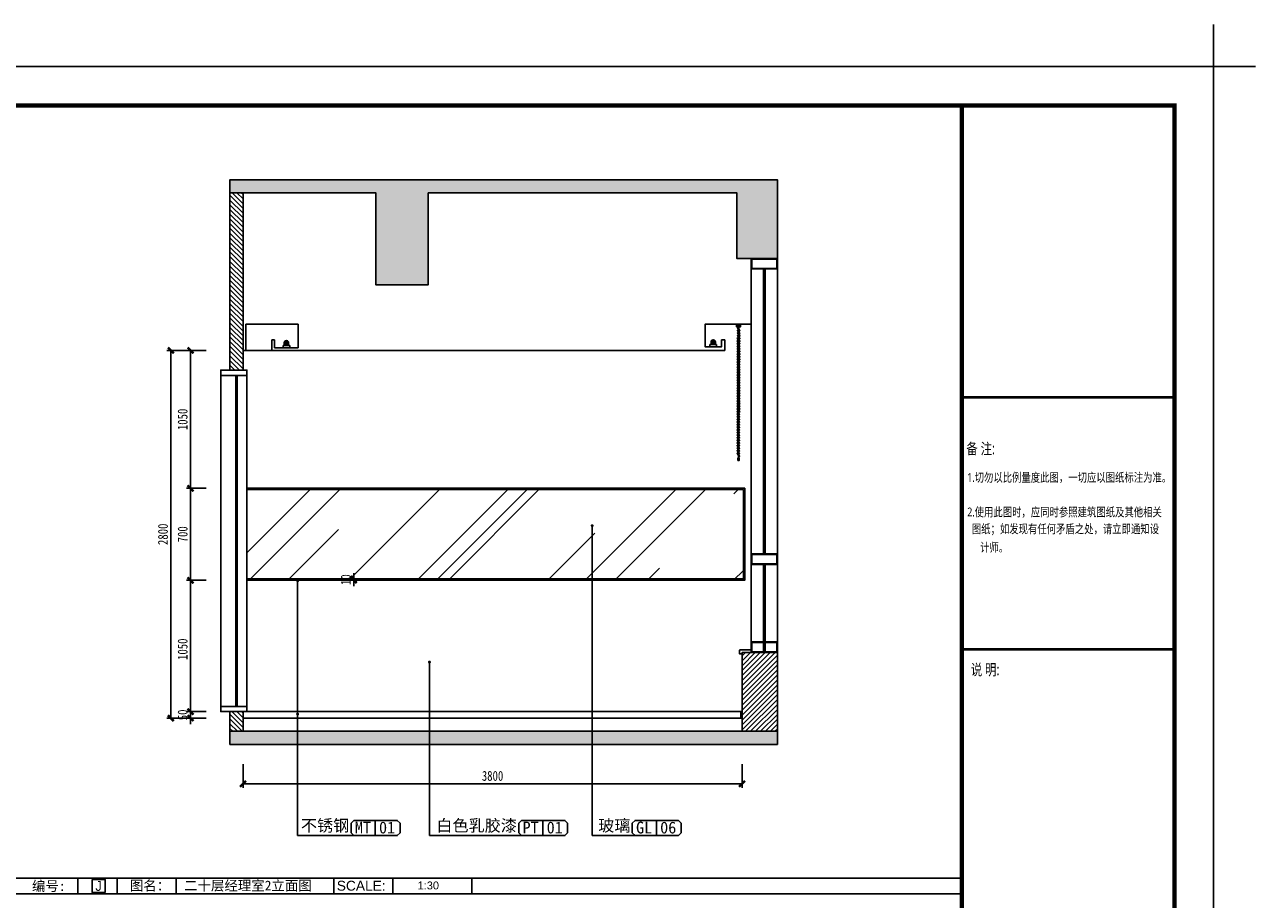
# Model space of a CAD drawing. Extents: x -20392 to -1937, y -1968 to 11268.
# Tile 6 of 6: x -11309 to -1937, y 4608 to 11268. Entities that reach past the tile are written whole.
import ezdxf
from ezdxf.enums import TextEntityAlignment as Align

# ---------------------------------------------------------------- set-up
doc = ezdxf.new("R2010")
doc.units = 0
doc.header["$LTSCALE"] = 1000
doc.header["$MEASUREMENT"] = 0
doc.linetypes.add('DASHED2', pattern=[0.375, 0.25, -0.125])
for name, color, linetype in [('A-建筑-原墙体', 2, 'Continuous'), ('A-建筑-柱子、剪力墙', 251, 'Continuous'), ('A-建筑-窗户', 4, 'Continuous'), ('B-平面-到顶家具H', 30, 'Continuous'), ('B-平面-完成面造型线', 6, 'Continuous'), ('C-顶棚-灯具', 4, 'Continuous'), ('D-地面-材料铺设', 251, 'Continuous'), ('E--图例', 3, 'Continuous'), ('E-图框', 100, 'Continuous'), ('E-尺寸标注', 9, 'Continuous'), ('E-文本', 7, 'Continuous'), ('F-文本', 61, 'Continuous'), ('Q-立面-填充', 251, 'Continuous'), ('Q-立面-墙体', 2, 'Continuous'), ('Q-立面-完成面造型线', 6, 'Continuous'), ('Q-立面-次粗线', 31, 'Continuous'), ('Q-立面-细线', 8, 'Continuous')]:
    doc.layers.add(name, color=color, linetype=linetype)
doc.layers.add('A-批量打印图层', color=251, linetype='Continuous', plot=False)
doc.layers.add('图框外线', color=1, linetype='Continuous', plot=False)
doc.styles.add('ar', font='arial.ttf')
doc.styles.add('CCD_DIM', font='SimSun.ttf', dxfattribs={"width": 0.8})
doc.styles.add('TXT', font='SimSun.ttf', dxfattribs={"width": 0.7})
doc.styles.add('宋体', font='msyh_0.ttf', dxfattribs={"width": 1.1})
doc.styles.add('黑体', font='SIMHEI_0.TTF')
doc.dimstyles.new('1-1', dxfattribs={"dimscale": 0, "dimtxt": 2.5, "dimasz": 1.5, "dimexe": 1, "dimexo": 1, "dimgap": 0.75, "dimtad": 1, "dimdec": 0, "dimrnd": 0.005, "dimzin": 0, "dimdsep": 46, "dimtxsty": 'CCD_DIM', "dimblk": 'ARCHTICK', "dimcen": 0.13, "dimclrd": 44, "dimclre": 44, "dimclrt": 50, "dimadec": 0, "dimazin": 0, "dimtfac": 1, "dimtdec": 0, "dimtix": 1, "dimtmove": 2, "dimatfit": 3, "dimldrblk": 'DOT', "dimfxl": 5, "dimfxlon": 1, "dimtvp": 1, "dimtolj": 1, "dimtzin": 0, "dimarcsym": 0})
doc.dimstyles.new('HAHD-1', dxfattribs={"dimscale": 0, "dimtxt": 2.5, "dimasz": 1.5, "dimexe": 1, "dimexo": 0, "dimgap": 0.3, "dimtad": 1, "dimdec": 0, "dimzin": 0, "dimdsep": 46, "dimtxsty": 'TXT', "dimblk": 'ARCHTICK', "dimcen": 0.09, "dimclrd": 8, "dimclre": 8, "dimclrt": 256, "dimadec": 0, "dimazin": 0, "dimtfac": 1, "dimtdec": 0, "dimtix": 1, "dimtofl": 0, "dimtmove": 2, "dimatfit": 3, "dimldrblk": 'DOTSMALL', "dimfxl": 5, "dimfxlon": 1, "dimtolj": 1, "dimtzin": 0, "dimarcsym": 0})

# ---------------------------------------------------------------- blocks, each defined once
blk = doc.blocks.new('序号')
at = {"layer": 'E-文本', "color": 3}
blk.add_lwpolyline([(-5.25, 0.25), (0.25, 0.25), (0.25, -5.25), (-5.25, -5.25)], close=True, dxfattribs=at)
at = {"layer": 'E-文本', "style": '黑体'}
blk.add_attdef('序号', text='', height=4, dxfattribs=at).set_placement((-2.5, -2.5), align=Align.MIDDLE_CENTER)
blk = doc.blocks.new('_ArchTick')
at = {"color": 0, "linetype": 'ByBlock', "const_width": 0.4}
blk.add_lwpolyline([(-0.5, -0.5), (0.5, 0.5)], dxfattribs=at)
blk = doc.blocks.new('*D275')
at = {"layer": 'Defpoints', "color": 0, "linetype": 'DASHED2', "ltscale": 2000, "transparency": 16777216}
for p in [(358.2, 258.53), (484.86, 258.53), (484.86, 248.53)]:
    blk.add_point(p, dxfattribs=at)
at = {"layer": 'Q-立面-墙体', "color": 44, "linetype": 'DASHED2', "lineweight": -2, "ltscale": 2000, "transparency": 16777216}
for p, q in [((358.2, 253.53), (358.2, 247.53)), ((484.86, 253.53), (484.86, 247.53)), ((358.2, 248.53), (484.86, 248.53))]:
    blk.add_line(p, q, dxfattribs=at)
at = {"layer": 'Q-立面-墙体', "color": 44, "linetype": 'DASHED2', "lineweight": -2, "ltscale": 2000, "transparency": 16777216, "xscale": 1.500001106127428, "yscale": 1.500001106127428, "zscale": 1.500001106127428, "rotation": 180}
blk.add_blockref('_ArchTick', (358.2, 248.53), dxfattribs=at)
at = {"layer": 'Q-立面-墙体', "color": 44, "linetype": 'DASHED2', "lineweight": -2, "ltscale": 2000, "transparency": 16777216, "xscale": 1.500001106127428, "yscale": 1.500001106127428, "zscale": 1.500001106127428}
blk.add_blockref('_ArchTick', (484.86, 248.53), dxfattribs=at)
at = {"layer": 'Q-立面-墙体', "color": 50, "linetype": 'DASHED2', "ltscale": 2000, "transparency": 16777216, "insert": (421.53, 250.53), "char_height": 2.5, "attachment_point": 5, "style": 'CCD_DIM'}
blk.add_mtext('\\A1;3800', dxfattribs=at)
blk = doc.blocks.new('_Dot')
at = {"color": 0, "linetype": 'ByBlock', "lineweight": -2}
blk.add_line((-0.5, 0), (-1, 0), dxfattribs=at)
at = {"color": 0, "linetype": 'ByBlock', "const_width": 0.5}
blk.add_lwpolyline([(-0.25, 0, 1), (0.25, 0, 1)], format="xyb", close=True, dxfattribs=at)
blk = doc.blocks.new('*D276')
at = {"layer": 'Defpoints', "color": 0, "linetype": 'DASHED2', "ltscale": 2000, "transparency": 16777216}
for p in [(344.87, 300.19), (349.87, 300.19), (349.87, 265.19)]:
    blk.add_point(p, dxfattribs=at)
at = {"layer": 'Q-立面-墙体', "color": 44, "linetype": 'DASHED2', "lineweight": -2, "ltscale": 2000, "transparency": 16777216}
for p, q in [((348.87, 300.19), (343.87, 300.19)), ((344.87, 265.19), (344.87, 300.19)), ((348.87, 265.19), (343.87, 265.19))]:
    blk.add_line(p, q, dxfattribs=at)
at = {"layer": 'Q-立面-墙体', "color": 44, "linetype": 'DASHED2', "lineweight": -2, "ltscale": 2000, "transparency": 16777216, "xscale": 1.500001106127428, "yscale": 1.500001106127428, "zscale": 1.500001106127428}
for p, rotation in [((344.87, 300.19), 90), ((344.87, 265.19), 270)]:
    blk.add_blockref('_ArchTick', p, dxfattribs=dict(at, rotation=rotation))
at = {"layer": 'Q-立面-墙体', "color": 50, "linetype": 'DASHED2', "ltscale": 2000, "transparency": 16777216, "insert": (342.87, 282.69), "char_height": 2.5, "attachment_point": 5, "rotation": 90, "style": 'CCD_DIM'}
blk.add_mtext('\\A1;1050', dxfattribs=at)
blk = doc.blocks.new('*D277')
at = {"layer": 'Defpoints', "color": 0, "linetype": 'DASHED2', "ltscale": 2000, "transparency": 16777216}
for p in [(339.87, 358.52), (358.2, 358.52), (358.2, 265.19)]:
    blk.add_point(p, dxfattribs=at)
at = {"layer": 'Q-立面-墙体', "color": 44, "linetype": 'DASHED2', "lineweight": -2, "ltscale": 2000, "transparency": 16777216}
for p, q in [((344.87, 358.52), (338.87, 358.52)), ((339.87, 265.19), (339.87, 358.52)), ((344.87, 265.19), (338.87, 265.19))]:
    blk.add_line(p, q, dxfattribs=at)
at = {"layer": 'Q-立面-墙体', "color": 44, "linetype": 'DASHED2', "lineweight": -2, "ltscale": 2000, "transparency": 16777216, "xscale": 1.500001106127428, "yscale": 1.500001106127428, "zscale": 1.500001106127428}
for p, rotation in [((339.87, 358.52), 90), ((339.87, 265.19), 270)]:
    blk.add_blockref('_ArchTick', p, dxfattribs=dict(at, rotation=rotation))
at = {"layer": 'Q-立面-墙体', "color": 50, "linetype": 'DASHED2', "ltscale": 2000, "transparency": 16777216, "insert": (337.87, 311.86), "char_height": 2.5, "attachment_point": 5, "rotation": 90, "style": 'CCD_DIM'}
blk.add_mtext('\\A1;2800', dxfattribs=at)
blk = doc.blocks.new('*D280')
at = {"layer": 'Defpoints', "color": 0, "linetype": 'DASHED2', "ltscale": 2000, "transparency": 16777216}
for p in [(344.87, 266.86), (349.87, 266.86), (349.87, 265.19)]:
    blk.add_point(p, dxfattribs=at)
at = {"layer": 'Q-立面-墙体', "color": 44, "linetype": 'DASHED2', "lineweight": -2, "ltscale": 2000, "transparency": 16777216}
for p, q in [((348.87, 266.86), (343.87, 266.86)), ((344.87, 266.86), (344.87, 268.36)), ((344.87, 265.19), (344.87, 266.86)), ((348.87, 265.19), (343.87, 265.19)), ((344.87, 265.19), (344.87, 263.69))]:
    blk.add_line(p, q, dxfattribs=at)
at = {"layer": 'Q-立面-墙体', "color": 44, "linetype": 'DASHED2', "lineweight": -2, "ltscale": 2000, "transparency": 16777216, "xscale": 1.500001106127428, "yscale": 1.500001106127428, "zscale": 1.500001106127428}
for p, rotation in [((344.87, 266.86), 270), ((344.87, 265.19), 90)]:
    blk.add_blockref('_ArchTick', p, dxfattribs=dict(at, rotation=rotation))
at = {"layer": 'Q-立面-墙体', "color": 50, "linetype": 'DASHED2', "ltscale": 2000, "transparency": 16777216, "insert": (342.87, 266.03), "char_height": 2.5, "attachment_point": 5, "rotation": 90, "style": 'CCD_DIM'}
blk.add_mtext('\\A1;50', dxfattribs=at)
blk = doc.blocks.new('fdsfdgggfdsag')
at = {"layer": 'Q-立面-细线'}
for p, q in [((-17, 0), (-17, -998.8)), ((-15, 0), (-15, -998.8))]:
    blk.add_line(p, q, dxfattribs=at)
for points in [[(0, 0), (-30, 0), (-30, 20), (0, 20)], [(-5, 5), (-25, 5), (-25, 15), (-5, 15)], [(-20.4, -32.6), (-24.7, -30.1), (-9.7, -4.2), (-5.4, -6.7)], [(-20.4, -52.6), (-24.7, -50.1), (-9.7, -24.2), (-5.4, -26.7)], [(-20.4, -72.6), (-24.7, -70.1), (-9.7, -44.2), (-5.4, -46.7)], [(-20.4, -92.6), (-24.7, -90.1), (-9.7, -64.2), (-5.4, -66.7)], [(-20.2, -112.3), (-24.5, -109.8), (-9.5, -83.8), (-5.2, -86.3)], [(-20.2, -132.3), (-24.5, -129.8), (-9.5, -103.8), (-5.2, -106.3)], [(-20.2, -152.3), (-24.5, -149.8), (-9.5, -123.8), (-5.2, -126.3)], [(-20.2, -172.3), (-24.5, -169.8), (-9.5, -143.8), (-5.2, -146.3)], [(-20, -191.9), (-24.3, -189.4), (-9.3, -163.5), (-5, -166)], [(-20, -211.9), (-24.3, -209.4), (-9.3, -183.5), (-5, -186)], [(-20, -232), (-24.3, -229.5), (-9.3, -203.5), (-5, -206)], [(-20, -252), (-24.3, -249.5), (-9.3, -223.5), (-5, -226)], [(-19.8, -271.6), (-24.1, -269.1), (-9.1, -243.1), (-4.8, -245.6)], [(-19.8, -291.6), (-24.1, -289.1), (-9.1, -263.1), (-4.8, -265.6)], [(-19.8, -311.6), (-24.1, -309.1), (-9.1, -283.1), (-4.8, -285.6)], [(-19.8, -331.6), (-24.1, -329.1), (-9.1, -303.1), (-4.8, -305.6)], [(-19.6, -351.3), (-23.9, -348.8), (-8.9, -322.8), (-4.6, -325.3)], [(-19.6, -371.3), (-23.9, -368.8), (-8.9, -342.8), (-4.6, -345.3)], [(-19.6, -391.3), (-23.9, -388.8), (-8.9, -362.8), (-4.6, -365.3)], [(-19.6, -411.3), (-23.9, -408.8), (-8.9, -382.8), (-4.6, -385.3)], [(-19.3, -430.9), (-23.7, -428.4), (-8.7, -402.4), (-4.3, -404.9)], [(-19.3, -450.9), (-23.7, -448.4), (-8.7, -422.4), (-4.3, -424.9)], [(-19.3, -470.9), (-23.7, -468.4), (-8.7, -442.4), (-4.3, -444.9)], [(-19.3, -490.9), (-23.7, -488.4), (-8.7, -462.4), (-4.3, -464.9)], [(-19.1, -510.6), (-23.5, -508.1), (-8.5, -482.1), (-4.1, -484.6)], [(-19.1, -530.6), (-23.5, -528.1), (-8.5, -502.1), (-4.1, -504.6)], [(-19.1, -550.6), (-23.5, -548.1), (-8.5, -522.1), (-4.1, -524.6)], [(-19.1, -570.6), (-23.5, -568.1), (-8.5, -542.1), (-4.1, -544.6)], [(-18.9, -590.2), (-23.3, -587.7), (-8.3, -561.7), (-3.9, -564.2)], [(-18.9, -610.2), (-23.3, -607.7), (-8.3, -581.7), (-3.9, -584.2)], [(-18.9, -630.2), (-23.3, -627.7), (-8.3, -601.7), (-3.9, -604.2)], [(-18.9, -650.2), (-23.3, -647.7), (-8.3, -621.7), (-3.9, -624.2)], [(-18.7, -669.9), (-23, -667.4), (-8, -641.4), (-3.7, -643.9)], [(-18.7, -689.9), (-23, -687.4), (-8, -661.4), (-3.7, -663.9)], [(-18.7, -709.9), (-23, -707.4), (-8, -681.4), (-3.7, -683.9)], [(-18.7, -729.9), (-23, -727.4), (-8, -701.4), (-3.7, -703.9)], [(-18.5, -749.5), (-22.8, -747), (-7.8, -721), (-3.5, -723.5)], [(-18.5, -769.5), (-22.8, -767), (-7.8, -741), (-3.5, -743.5)], [(-18.5, -789.5), (-22.8, -787), (-7.8, -761.1), (-3.5, -763.6)], [(-18.5, -809.5), (-22.8, -807), (-7.8, -781.1), (-3.5, -783.6)], [(-18.3, -829.2), (-22.6, -826.7), (-7.6, -800.7), (-3.3, -803.2)], [(-18.3, -849.2), (-22.6, -846.7), (-7.6, -820.7), (-3.3, -823.2)], [(-18.3, -869.2), (-22.6, -866.7), (-7.6, -840.7), (-3.3, -843.2)], [(-18.3, -889.2), (-22.6, -886.7), (-7.6, -860.7), (-3.3, -863.2)], [(-18.1, -908.8), (-22.4, -906.3), (-7.4, -880.3), (-3.1, -882.8)], [(-18.1, -928.8), (-22.4, -926.3), (-7.4, -900.4), (-3.1, -902.9)], [(-18.1, -948.8), (-22.4, -946.3), (-7.4, -920.4), (-3.1, -922.9)], [(-18.1, -968.8), (-22.4, -966.3), (-7.4, -940.4), (-3.1, -942.9)], [(-17.9, -988.5), (-22.2, -986), (-7.2, -960), (-2.9, -962.5)], [(-10, -1017.8), (-20, -1017.8), (-20, -998.8), (-10, -998.8)]]:
    blk.add_lwpolyline(points, close=True, dxfattribs=at)
blk = doc.blocks.new('fagfagaga')
at = {"layer": 'C-顶棚-灯具', "color": 4, "ltscale": 2}
for p, q in [((340101.5, -238871.9), (340151.5, -238871.9)), ((340101.5, -238889), (340101.5, -238871.9)), ((340151.5, -238889), (340101.5, -238889)), ((340109.3, -238851.3), (340109.3, -238871.9)), ((340143, -238851.3), (340143, -238871.9)), ((340151.5, -238871.9), (340151.5, -238889))]:
    blk.add_line(p, q, dxfattribs=at)
at = {"layer": 'C-顶棚-灯具', "color": 8, "ltscale": 2}
for p, q in [((340149.6, -238852.2), (340104.5, -238852.2)), ((340126.5, -238869.1), (340126.5, -238831.9))]:
    blk.add_line(p, q, dxfattribs=at)
at = {"layer": 'C-顶棚-灯具', "color": 4, "ltscale": 2}
blk.add_ellipse((340126.2, -238851.3), major_axis=(-11.9, 11.9), ratio=1, start_param=3.871223, end_param=7.124352, dxfattribs=at)
at = {"layer": 'C-顶棚-灯具', "color": 8, "ltscale": 2}
blk.add_ellipse((340126.2, -238851.3), major_axis=(9.74, 9.74), ratio=1, start_param=5.497787, end_param=11.780972, dxfattribs=at)
blk = doc.blocks.new('*D260')
at = {"layer": 'Defpoints', "color": 0, "linetype": 'DASHED2', "ltscale": 2000, "transparency": 16777216}
for p in [(386.29, 300.53), (393.71, 300.53), (393.71, 300.19)]:
    blk.add_point(p, dxfattribs=at)
at = {"layer": 'Q-立面-墙体', "color": 44, "linetype": 'DASHED2', "lineweight": -2, "ltscale": 2000, "transparency": 16777216}
for p, q in [((391.29, 300.53), (385.29, 300.53)), ((391.29, 300.19), (385.29, 300.19)), ((386.29, 300.53), (386.29, 302.03)), ((386.29, 300.19), (386.29, 300.53)), ((386.29, 300.19), (386.29, 298.69))]:
    blk.add_line(p, q, dxfattribs=at)
at = {"layer": 'Q-立面-墙体', "color": 44, "linetype": 'DASHED2', "lineweight": -2, "ltscale": 2000, "transparency": 16777216, "xscale": 1.500001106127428, "yscale": 1.500001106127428, "zscale": 1.500001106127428}
for p, rotation in [((386.29, 300.53), 270), ((386.29, 300.19), 90)]:
    blk.add_blockref('_ArchTick', p, dxfattribs=dict(at, rotation=rotation))
at = {"layer": 'Q-立面-墙体', "color": 50, "linetype": 'DASHED2', "ltscale": 2000, "transparency": 16777216, "insert": (384.29, 300.36), "char_height": 2.5, "attachment_point": 5, "rotation": 90, "style": 'CCD_DIM'}
blk.add_mtext('\\A1;10', dxfattribs=at)
blk = doc.blocks.new('*D261')
at = {"layer": 'Defpoints', "color": 0, "linetype": 'DASHED2', "ltscale": 2000, "transparency": 16777216}
for p in [(349.87, 323.53), (344.87, 300.19), (349.87, 300.19)]:
    blk.add_point(p, dxfattribs=at)
at = {"layer": 'Q-立面-墙体', "color": 44, "linetype": 'DASHED2', "lineweight": -2, "ltscale": 2000, "transparency": 16777216}
for p, q in [((348.87, 323.53), (343.87, 323.53)), ((344.87, 323.53), (344.87, 300.19)), ((348.87, 300.19), (343.87, 300.19))]:
    blk.add_line(p, q, dxfattribs=at)
at = {"layer": 'Q-立面-墙体', "color": 44, "linetype": 'DASHED2', "lineweight": -2, "ltscale": 2000, "transparency": 16777216, "xscale": 1.500001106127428, "yscale": 1.500001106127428, "zscale": 1.500001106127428}
for p, rotation in [((344.87, 323.53), 90), ((344.87, 300.19), 270)]:
    blk.add_blockref('_ArchTick', p, dxfattribs=dict(at, rotation=rotation))
at = {"layer": 'Q-立面-墙体', "color": 50, "linetype": 'DASHED2', "ltscale": 2000, "transparency": 16777216, "insert": (342.87, 311.86), "char_height": 2.5, "attachment_point": 5, "rotation": 90, "style": 'CCD_DIM'}
blk.add_mtext('\\A1;700', dxfattribs=at)
blk = doc.blocks.new('*D262')
at = {"layer": 'Defpoints', "color": 0, "linetype": 'DASHED2', "ltscale": 2000, "transparency": 16777216}
for p in [(344.87, 358.52), (349.87, 358.52), (349.87, 323.53)]:
    blk.add_point(p, dxfattribs=at)
at = {"layer": 'Q-立面-墙体', "color": 44, "linetype": 'DASHED2', "lineweight": -2, "ltscale": 2000, "transparency": 16777216}
for p, q in [((348.87, 358.52), (343.87, 358.52)), ((344.87, 323.53), (344.87, 358.52)), ((348.87, 323.53), (343.87, 323.53))]:
    blk.add_line(p, q, dxfattribs=at)
at = {"layer": 'Q-立面-墙体', "color": 44, "linetype": 'DASHED2', "lineweight": -2, "ltscale": 2000, "transparency": 16777216, "xscale": 1.500001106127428, "yscale": 1.500001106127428, "zscale": 1.500001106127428}
for p, rotation in [((344.87, 358.52), 90), ((344.87, 323.53), 270)]:
    blk.add_blockref('_ArchTick', p, dxfattribs=dict(at, rotation=rotation))
at = {"layer": 'Q-立面-墙体', "color": 50, "linetype": 'DASHED2', "ltscale": 2000, "transparency": 16777216, "insert": (342.87, 341.02), "char_height": 2.5, "attachment_point": 5, "rotation": 90, "style": 'CCD_DIM'}
blk.add_mtext('\\A1;1050', dxfattribs=at)
blk = doc.blocks.new('fsfsgdggdg')
at = {"layer": 'E--图例', "color": 3}
blk.add_line((4.83, 1.5), (4.83, -1.5), dxfattribs=at)
blk.add_line((4.83, 1.5), (4.83, -1.5), dxfattribs=at)
blk.add_lwpolyline([(0, 0.95), (0, -0.95), (0.55, -1.5), (9.2, -1.5), (9.75, -0.95), (9.75, 0.95), (9.2, 1.5), (0.55, 1.5)], close=True, dxfattribs=at)
blk = doc.blocks.new('0')
at = {"layer": 'A-建筑-柱子、剪力墙'}
h = blk.add_hatch(color=256, dxfattribs=at)
h.dxf.hatch_style = 1
h.paths.add_polyline_path([(493.831, 401.858), (354.866, 401.858), (354.866, 398.524), (391.862, 398.524), (391.862, 375.191), (405.195, 375.191), (405.195, 398.524), (483.528, 398.524), (483.528, 381.858), (493.831, 381.858)])
h = blk.add_hatch(color=256, dxfattribs=at)
h.dxf.hatch_style = 1
h.paths.add_polyline_path([(493.831, 258.526), (493.831, 261.859), (354.866, 261.859), (354.866, 258.526)])
at = {"layer": 'Q-立面-填充'}
h = blk.add_hatch(dxfattribs=at)
h.set_pattern_fill('普通砖', color=256, scale=0.266664, style=0)
h.set_pattern_definition([(135, (13941.4294, 7194.5101), (0.598677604, 0.598677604), [])])
h.paths.add_polyline_path([(358.199, 398.524), (354.866, 398.524), (354.866, 353.525), (358.199, 353.525)])
h.paths.add_polyline_path([(358.199, 266.859), (354.866, 266.859), (354.866, 261.859), (358.199, 261.859)])
at = {"layer": 'Q-立面-填充', "linetype": 'DASHED2', "ltscale": 2000}
h = blk.add_hatch(dxfattribs=at)
h.set_pattern_fill('AR-RROOF', color=256, scale=26.666393, angle=45, style=0)
h.set_pattern_definition([(45, (358.866, 300.192), (22.627, 60.339), [399.996, -53.333, 133.332, -26.666]), (45, (374.516, 334.7), (-43.934, 6.222), [79.999, -8.8, 159.998, -20]), (45, (352.266, 325.648), (85.4176, 110.6846), [213.331, -37.333, 106.6656, -26.6664])])
h.paths.add_polyline_path([(359.199, 323.525), (359.199, 300.192), (485.198, 300.192), (485.198, 323.525)])
at = {"layer": 'Q-立面-填充'}
h = blk.add_hatch(dxfattribs=at)
h.set_pattern_fill('普通砖', color=256, scale=0.66666, style=0, pattern_type=2)
h.set_pattern_definition([(45, (32586.322, 21526.9561), (-0.626961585, 0.626961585), [])])
h.paths.add_polyline_path([(493.831, 281.859), (484.865, 281.859), (484.865, 261.859), (493.831, 261.859)])
at = {"color": 3}
for p, q in [((281.283, 224.606), (540.081, 224.606)), ((316.25, 220.606), (316.25, 224.606)), ((316.25, 224.606), (316.25, 220.606)), ((326.25, 224.606), (326.25, 220.606)), ((341.25, 224.606), (341.25, 220.606)), ((381.25, 224.606), (381.25, 220.606)), ((396.25, 224.606), (396.25, 220.606)), ((416.25, 224.606), (416.25, 220.606)), ((281.283, 220.606), (540.081, 220.606))]:
    blk.add_line(p, q, dxfattribs=at)
at = {"layer": 'A-建筑-原墙体'}
for p, q in [((358.199, 398.524, 0.23), (358.199, 353.525, 0.23)), ((354.866, 353.525, 0.23), (358.199, 353.525, 0.23)), ((484.865, 261.859, 0.23), (484.865, 281.859, 0.23)), ((354.866, 266.859, 0.23), (354.866, 261.859, 0.23)), ((358.199, 266.859, 0.23), (354.866, 266.859, 0.23)), ((358.199, 266.859, 0.23), (358.199, 261.859, 0.23))]:
    blk.add_line(p, q, dxfattribs=at)
at = {"layer": 'A-建筑-窗户', "color": 31}
for p, q in [((487.165, 379.191, 0.23), (487.165, 306.859, 0.23)), ((493.831, 379.191, 0.23), (493.831, 306.859, 0.23)), ((487.165, 304.192, 0.23), (487.165, 282.526, 0.23)), ((493.831, 304.192, 0.23), (493.831, 281.859, 0.23))]:
    blk.add_line(p, q, dxfattribs=at)
at = {"layer": 'A-建筑-窗户'}
for p, q in [((490.298, 306.859, 0.23), (490.298, 379.191, 0.23)), ((490.698, 306.859, 0.23), (490.698, 379.191, 0.23)), ((356.333, 352.192, 0.23), (356.333, 268.192, 0.23)), ((356.733, 352.192, 0.23), (356.733, 268.192, 0.23)), ((490.298, 281.859, 0.23), (490.298, 304.192, 0.23)), ((490.698, 281.859, 0.23), (490.698, 304.192, 0.23))]:
    blk.add_line(p, q, dxfattribs=at)
at = {"layer": 'A-建筑-窗户', "elevation": 0.23}
for points in [[(493.831, 379.191), (487.165, 379.191), (487.165, 381.858), (493.831, 381.858)], [(493.665, 379.358), (487.331, 379.358), (487.331, 381.691), (493.665, 381.691)], [(493.831, 304.192), (487.165, 304.192), (487.165, 306.859), (493.831, 306.859)], [(493.665, 304.359), (487.331, 304.359), (487.331, 306.692), (493.665, 306.692)], [(493.831, 281.859), (487.165, 281.859), (487.165, 284.526), (493.831, 284.526)], [(493.665, 282.026), (487.331, 282.026), (487.331, 284.359), (493.665, 284.359)]]:
    blk.add_lwpolyline(points, close=True, dxfattribs=at)
at = {"layer": 'A-建筑-窗户', "color": 31, "elevation": 0.23}
for points in [[(359.199, 323.525), (485.531, 323.525), (485.531, 300.192), (359.199, 300.192)], [(359.199, 323.192), (485.198, 323.192), (485.198, 300.525), (359.199, 300.525)]]:
    blk.add_lwpolyline(points, dxfattribs=at)
at = {"layer": 'A-批量打印图层'}
blk.add_lwpolyline([(10.545, 430.606), (604.545, 430.606), (604.545, 10.606), (10.545, 10.606)], close=True, dxfattribs=at)
at = {"layer": 'B-平面-到顶家具H'}
for p, q in [((352.533, 268.192, 0.23), (352.533, 352.192, 0.23)), ((359.199, 352.192, 0.23), (359.199, 268.192, 0.23))]:
    blk.add_line(p, q, dxfattribs=at)
at = {"layer": 'B-平面-完成面造型线', "elevation": 0.23}
for points in [[(354.866, 353.525), (359.199, 353.525), (359.199, 352.192), (352.533, 352.192), (352.533, 353.525), (353.533, 353.525)], [(352.533, 353.525), (353.533, 353.525), (353.533, 353.525), (354.866, 353.525)]]:
    blk.add_lwpolyline(points, dxfattribs=at)
blk.add_lwpolyline([(359.199, 266.859), (359.199, 268.192), (352.533, 268.192), (352.533, 266.859)], close=True, dxfattribs=at)
at = {"layer": 'E-图框', "color": 4, "const_width": 1.131}
blk.add_lwpolyline([(21.919, 420.707), (594.646, 420.707), (594.646, 20.505), (21.919, 20.505)], close=True, dxfattribs=at)
at = {"layer": 'E-图框', "color": 4}
for points, const_width in [([(540.646, 420.707), (540.646, 20.505)], 1.131), ([(540.646, 346.639), (594.646, 346.639)], 0.707), ([(540.646, 282.648), (594.646, 282.648)], 0.707)]:
    blk.add_lwpolyline(points, dxfattribs=dict(at, const_width=const_width))
at = {"layer": 'Q-立面-墙体', "ltscale": 0.5}
for p, q in [((354.866, 401.858, 0.23), (493.831, 401.858, 0.23)), ((354.866, 398.524, 0.23), (391.862, 398.524, 0.23)), ((391.862, 398.524, 0.23), (391.862, 375.191, 0.23)), ((405.195, 398.524, 0.23), (405.195, 375.191, 0.23)), ((405.195, 398.524, 0.23), (483.528, 398.524, 0.23)), ((483.528, 398.524, 0.23), (483.528, 381.858, 0.23)), ((483.528, 398.524, 0.23), (483.528, 381.858, 0.23)), ((483.528, 381.858, 0.23), (493.831, 381.858, 0.23)), ((391.862, 375.191, 0.23), (405.195, 375.191, 0.23)), ((354.866, 261.859, 0.23), (493.831, 261.859, 0.23)), ((354.866, 258.526, 0.23), (493.831, 258.526, 0.23))]:
    blk.add_line(p, q, dxfattribs=at)
at = {"layer": 'Q-立面-墙体', "linetype": 'DASHED2', "ltscale": 2000}
for p, q in [((493.831, 381.858, 0.23), (493.831, 401.858, 0.23)), ((493.831, 281.859, 0.23), (493.831, 258.526, 0.23))]:
    blk.add_line(p, q, dxfattribs=at)
at = {"layer": 'Q-立面-墙体'}
for p, q in [((483.528, 381.858, 0.23), (493.831, 381.858, 0.23)), ((484.865, 281.859, 0.23), (493.831, 281.859, 0.23))]:
    blk.add_line(p, q, dxfattribs=at)
at = {"layer": 'Q-立面-墙体', "elevation": 0.23}
for points in [[(354.866, 398.524), (354.866, 401.858), (493.831, 401.858), (493.831, 381.858), (483.528, 381.858), (483.528, 398.524), (405.195, 398.524)], [(405.195, 398.524), (405.195, 375.191), (391.862, 375.191), (391.862, 398.524), (354.866, 398.524), (354.866, 353.525)], [(493.831, 258.526), (354.866, 258.526), (354.866, 261.859), (493.831, 261.859)]]:
    blk.add_lwpolyline(points, dxfattribs=at)
at = {"layer": 'Q-立面-完成面造型线'}
for p, q in [((487.165, 365.191, 0.23), (487.165, 381.858, 0.23)), ((358.866, 365.191, 0.23), (372.199, 365.191, 0.23)), ((358.866, 358.525, 0.23), (358.866, 365.191, 0.23)), ((372.199, 359.191, 0.23), (372.199, 365.191, 0.23)), ((365.533, 361.191, 0.23), (366.199, 361.191, 0.23)), ((365.533, 358.525, 0.23), (365.533, 361.191, 0.23)), ((366.199, 359.191, 0.23), (366.199, 361.191, 0.23)), ((479.598, 361.191, 0.23), (480.498, 361.191, 0.23)), ((358.866, 358.525, 0.23), (358.199, 358.525, 0.23)), ((365.533, 358.525, 0.23), (480.498, 358.525, 0.23)), ((366.199, 359.191, 0.23), (372.199, 359.191, 0.23)), ((484.865, 281.526, 0.23), (484.198, 281.526, 0.23)), ((484.865, 281.859, 0.23), (484.865, 281.859, 0.23)), ((358.199, 265.192, 0.23), (484.865, 265.192, 0.23))]:
    blk.add_line(p, q, dxfattribs=at)
at = {"layer": 'Q-立面-完成面造型线', "elevation": 0.23}
for points in [[(479.598, 361.191), (479.598, 359.425), (475.498, 359.425), (475.498, 365.191), (487.165, 365.191)], [(480.498, 358.525), (480.498, 358.525), (480.498, 361.191)], [(484.865, 281.526), (484.865, 281.859), (487.165, 281.859), (487.165, 282.526), (484.298, 282.526), (484.198, 282.426), (484.198, 281.526), (484.698, 281.526)], [(484.865, 266.859), (484.531, 266.859), (484.531, 265.192)]]:
    blk.add_lwpolyline(points, dxfattribs=at)
at = {"layer": 'Q-立面-次粗线'}
blk.add_line((358.199, 266.859, 0.23), (484.531, 266.859, 0.23), dxfattribs=at)
at = {"layer": 'Q-立面-细线', "linetype": 'DASHED2', "ltscale": 2000}
blk.add_line((358.866, 358.525, 0.23), (365.533, 358.525, 0.23), dxfattribs=at)
at = {"layer": '图框外线', "color": 1}
blk.add_lwpolyline([(615.152, 430.606), (604.545, 430.606), (604.545, 441.212)], dxfattribs=at)
blk.add_lwpolyline([(10.606, 430.606), (604.545, 430.606), (604.545, 10.606), (10.606, 10.606)], close=True, dxfattribs=at)
blk.add_lwpolyline([(10.606, 430.606), (604.545, 430.606), (604.545, 10.606), (10.606, 10.606)], close=True, dxfattribs=at)
blk.add_lwpolyline([(10.606, 430.606), (604.545, 430.606), (604.545, 10.606), (10.606, 10.606)], close=True, dxfattribs=at)
at = {"xscale": -0.03333299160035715, "yscale": 0.03333299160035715, "zscale": 0.03333299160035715}
blk.add_blockref('fdsfdgggfdsag', (483.483, 364.525, 0.23), dxfattribs=at)
at = {"layer": 'D-地面-材料铺设', "xscale": 1.272857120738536, "yscale": 1.272857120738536, "zscale": 1.272857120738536}
for p in [(385.625, 237.319), (428.178, 237.319), (456.986, 237.319)]:
    blk.add_blockref('fsfsgdggdg', p, dxfattribs=at)
at = {"layer": 'E-文本', "color": 8}
ref = blk.add_blockref('序号', (323.029, 224.118), dxfattribs=dict(at, xscale=0.5999999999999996, yscale=0.5999999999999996, zscale=0.5999999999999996))
ref.add_attrib('序号', 'J', dxfattribs={"layer": 'F-文本', "color": 7, "height": 2.5, "style": 'ar', "width": 0.926302}).set_placement((321.529, 222.618), align=Align.MIDDLE_CENTER)
at = {"layer": 'Q-立面-填充', "yscale": 0.03333299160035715, "zscale": 0.03333299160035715}
for p, xscale in [((11706.632, 8322.075, 0.23), -0.03333299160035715), ((-10859.885, 8322.308, 0.23), 0.03333299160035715)]:
    blk.add_blockref('fagfagaga', p, dxfattribs=dict(at, xscale=xscale))
at = {"layer": 'E-图框', "color": 4, "linetype": 'Continuous', "style": '宋体', "width": 0.75}
for s, height, p in [('备 注:', 2.8283, (541.801, 332.169)), ('1.切勿以比例量度此图，一切应以图纸标注为准。', 2.26264, (542.036, 325.171)), ('2.使用此图时，应同时参照建筑图纸及其他相关', 2.26264, (542.036, 316.384)), ('  图纸；如发现有任何矛盾之处，请立即通知设', 2.26264, (542.036, 312.115)), ('计师。', 2.2626, (545.282, 307.414)), ('说 明:', 2.8283, (542.933, 276.09))]:
    blk.add_text(s, height=height, dxfattribs=at).set_placement(p)
at = {"layer": 'E-文本', "style": '黑体'}
for s, p in [('编号:', (304.625, 222.598)), ('图名：', (329.466, 222.703)), ('二十层经理室2立面图', (343.234, 222.713))]:
    blk.add_text(s, height=2.5, dxfattribs=at).set_placement(p, align=Align.MIDDLE_LEFT)
at = {"layer": 'E-文本', "color": 8, "style": 'ar'}
blk.add_text('1:30', height=2, dxfattribs=at).set_placement((402.503, 222.744), align=Align.MIDDLE_LEFT)
at = {"layer": 'E-文本', "style": '黑体'}
for s, insert, char_height, width, attachment_point in [('\\pt57;不锈钢', (385.163, 239.438), 3, 53.81883, 3), ('MT 01', (386.589, 238.938), 3, 68.50368, 1), ('\\pt57;白色乳胶漆', (427.717, 239.438), 3, 53.81883, 3), ('PT 01', (429.142, 238.938), 3, 68.50368, 1), ('\\pt57;玻璃', (456.524, 239.438), 3, 53.81883, 3), ('GL 06', (457.95, 238.938), 3, 68.50368, 1), ('{\\fArial|b0|i0|c204|p34;SCALE:}', (394.402, 223.923), 2.5, 29.85762, 3)]:
    blk.add_mtext(s, dxfattribs=dict(at, insert=insert, char_height=char_height, width=width, attachment_point=attachment_point))
at = {"layer": 'Q-立面-墙体', "linetype": 'DASHED2', "ltscale": 2000}
for base, p1, p2, angle, picture, middle in [((339.866, 358.525, 0.23), (358.199, 265.192, 0.23), (358.199, 358.525, 0.23), 90, '*D277', (337.866, 311.859, 0.23)), ((344.866, 358.525, 0.23), (349.866, 323.525, 0.23), (349.866, 358.525, 0.23), 90, '*D262', (342.866, 341.025, 0.23)), ((344.866, 300.192, 0.23), (349.866, 323.525, 0.23), (349.866, 300.192, 0.23), 270, '*D261', (342.866, 311.859, 0.23)), ((344.866, 300.192, 0.23), (349.866, 265.192, 0.23), (349.866, 300.192, 0.23), 90, '*D276', (342.866, 282.692, 0.23)), ((386.292, 300.525, 0.23), (393.708, 300.192, 0.23), (393.708, 300.525, 0.23), 90, '*D260', (384.292, 300.359, 0.23)), ((344.866, 266.859, 0.23), (349.866, 265.192, 0.23), (349.866, 266.859, 0.23), 90, '*D280', (342.866, 266.026, 0.23))]:
    dim = blk.add_linear_dim(base=base, p1=p1, p2=p2, angle=angle, dimstyle='1-1', override={"dimscale": 1.000001, "dimlfac": 30.000308}, dxfattribs=at)
    dim.commit()
    dim.dimension.update_dxf_attribs({"geometry": picture, "text_midpoint": middle})
dim = blk.add_linear_dim(base=(484.865, 248.526, 0.23), p1=(358.199, 258.526, 0.23), p2=(484.865, 258.526, 0.23), dimstyle='1-1', override={"dimscale": 1.000001, "dimlfac": 30.000308}, dxfattribs=at)
dim.commit()
dim.dimension.update_dxf_attribs({"geometry": '*D275', "text_midpoint": (421.532, 250.526, 0.23)})
at = {"layer": 'E-尺寸标注'}
for points in [[(446.826, 314.055), (446.826, 235.41), (457.691, 235.41)], [(372.046, 300.079), (372.046, 235.41), (386.33, 235.41)], [(405.515, 279.429), (405.515, 235.41), (428.883, 235.41)], [(372.046, 266.222), (372.046, 235.41), (386.33, 235.41)]]:
    blk.add_leader(points, dimstyle='HAHD-1', override={"dimscale": 1, "dimasz": 0.75, "dimtad": 0, "dimldrblk": 'Dot', "dimfxl": 4}, dxfattribs=at)

msp = doc.modelspace()

# ---------------------------------------------------------------- block references
at = {"xscale": 30, "yscale": 30, "zscale": 30}
msp.add_blockref('0', (-20392, -1968.5), dxfattribs=at)

doc.saveas('drawing.dxf')
